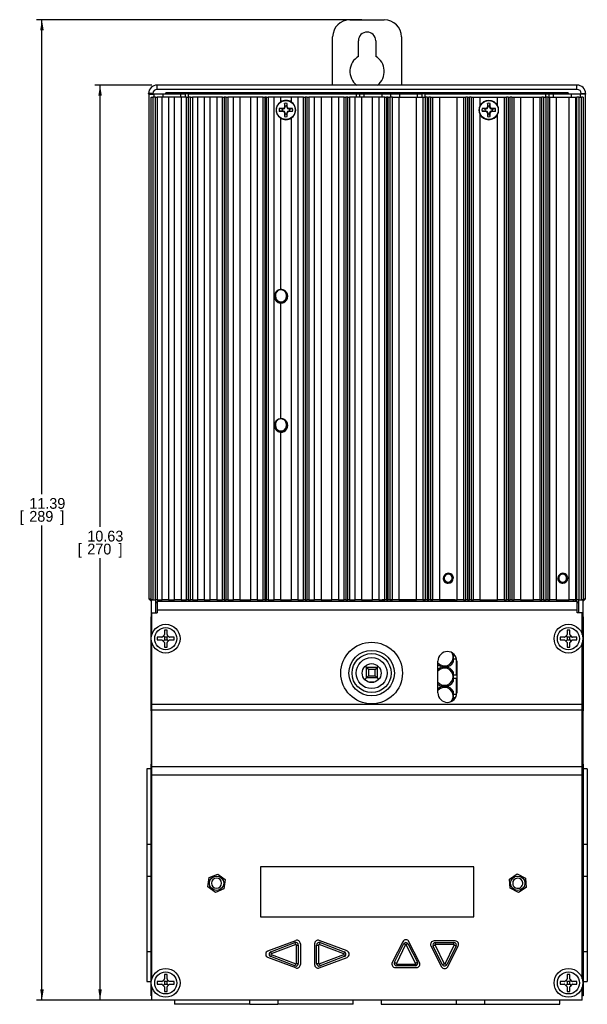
# Model space of a CAD drawing. Header units: inches. Extents: x 2.7 to 30.2, y 1 to 21.
# Tile 2 of 4: x 2.7 to 9.3, y 8.9 to 20.3. Entities that reach past the tile are written whole.
import ezdxf
from ezdxf.enums import TextEntityAlignment as Align

# ---------------------------------------------------------------- set-up
doc = ezdxf.new("R2010")
doc.units = ezdxf.units.IN
doc.header["$MEASUREMENT"] = 0
doc.layers.add('Default', color=7, linetype='Continuous')
doc.layers.add('DV1_Default', color=7, linetype='Continuous')
doc.styles.add('SEACAD_seans_ttf', font='seans.ttf')
doc.dimstyles.new('MS_Dim', dxfattribs={"dimtxt": 0.125, "dimasz": 0.125, "dimexe": 0.0625, "dimexo": 0.0625, "dimgap": 0.0625, "dimtad": 0, "dimtih": 1, "dimtoh": 1, "dimzin": 0, "dimdsep": 46, "dimtxsty": 'SEACAD_seans_ttf', "dimblk1": '_SE_FILLED', "dimblk2": '_SE_FILLED', "dimsah": 1, "dimcen": 0.0625, "dimadec": 0, "dimazin": 0, "dimtfac": 1, "dimtofl": 0, "dimtmove": 0, "dimatfit": 3, "dimfxl": 0, "dimtolj": 1, "dimtzin": 0, "dimarcsym": 0})

# ---------------------------------------------------------------- blocks, each defined once
blk = doc.blocks.new('DMBLK7')
at = {"layer": 'Default', "linetype": 'Continuous'}
for points in [[(3.626, 19.416), (3.667, 19.416), (3.646, 19.541)], [(3.626, 9.033), (3.646, 8.908), (3.667, 9.033)]]:
    blk.add_hatch(color=7, dxfattribs=at).paths.add_polyline_path(points)
at = {"layer": 'Default', "color": 7, "linetype": 'Continuous'}
for p, q in [((4.248, 19.541), (3.584, 19.541)), ((3.646, 14.406), (3.646, 19.541)), ((3.646, 8.908), (3.646, 14.043)), ((6.687, 8.908), (3.584, 8.908))]:
    blk.add_line(p, q, dxfattribs=at)
at = {"layer": 'Default', "color": 7, "linetype": 'Continuous', "style": 'SEACAD_seans_ttf'}
for s, p in [('10.63', (3.498, 14.362)), ('[', (3.386, 14.212)), ('270', (3.498, 14.212)), (']', (3.86, 14.212))]:
    blk.add_text(s, height=0.125, dxfattribs=at).set_placement(p, align=Align.TOP_LEFT)
blk = doc.blocks.new('_SE_FILLED')
at = {"color": 0}
blk.add_line((0, 0), (-1, 0), dxfattribs=at)
blk.add_solid([(0, 0), (-1, -0.1665), (-1, 0.1665), (0, 0)], dxfattribs=at)
blk = doc.blocks.new('DMBLK8')
at = {"layer": 'Default', "linetype": 'Continuous'}
for points in [[(2.95, 20.175), (2.992, 20.175), (2.971, 20.3)], [(2.95, 9.033), (2.971, 8.908), (2.992, 9.033)]]:
    blk.add_hatch(color=7, dxfattribs=at).paths.add_polyline_path(points)
at = {"layer": 'Default', "color": 7, "linetype": 'Continuous'}
for p, q in [((6.687, 20.3), (2.909, 20.3)), ((2.971, 14.786), (2.971, 20.3)), ((2.971, 8.908), (2.971, 14.423)), ((6.687, 8.908), (2.909, 8.908))]:
    blk.add_line(p, q, dxfattribs=at)
at = {"layer": 'Default', "color": 7, "linetype": 'Continuous', "style": 'SEACAD_seans_ttf'}
for s, p in [('11.39', (2.824, 14.742)), ('[', (2.712, 14.592)), ('289', (2.824, 14.592)), (']', (3.183, 14.592))]:
    blk.add_text(s, height=0.125, dxfattribs=at).set_placement(p, align=Align.TOP_LEFT)
blk = doc.blocks.new('SE')
at = {"layer": 'DV1_Default', "color": 7, "linetype": 'Continuous'}
for p, q in [((6.549, 20.3), (6.949, 20.3)), ((6.349, 19.541), (6.349, 20.1)), ((6.649, 19.874), (6.649, 20.056)), ((6.849, 20.056), (6.849, 19.874)), ((7.149, 20.1), (7.149, 19.541)), ((4.31, 19.491), (4.31, 19.541)), ((9.188, 19.541), (4.31, 19.541)), ((9.188, 19.491), (4.31, 19.491)), ((9.086, 19.451), (4.412, 19.451)), ((4.412, 19.451), (4.412, 19.449)), ((4.412, 19.439), (4.412, 19.451)), ((9.086, 19.451), (9.086, 19.439)), ((9.086, 19.449), (9.086, 19.451)), ((9.188, 19.491), (9.188, 19.541)), ((4.21, 19.437), (4.21, 19.441)), ((4.26, 19.441), (4.21, 19.441)), ((4.21, 19.437), (4.212, 19.435)), ((4.212, 19.435), (4.212, 19.435)), ((4.212, 19.435), (4.274, 19.435)), ((4.212, 19.435), (4.212, 19.435)), ((4.212, 19.435), (4.212, 13.57)), ((4.239, 13.561), (4.239, 19.401)), ((4.239, 19.401), (4.259, 19.401)), ((4.259, 19.401), (4.259, 13.561)), ((4.29, 19.401), (4.259, 19.401)), ((4.26, 19.441), (4.26, 19.437)), ((4.26, 19.437), (4.274, 19.437)), ((4.274, 19.401), (4.274, 19.439)), ((4.274, 19.439), (4.374, 19.439)), ((4.29, 13.561), (4.29, 19.401)), ((4.29, 19.401), (4.31, 19.401)), ((4.31, 19.401), (4.31, 13.561)), ((4.367, 19.401), (4.31, 19.401)), ((4.367, 13.561), (4.367, 19.401)), ((4.442, 19.401), (4.367, 19.401)), ((4.374, 19.439), (4.585, 19.439)), ((4.374, 19.439), (4.374, 19.401)), ((4.414, 19.448), (4.412, 19.449)), ((4.412, 19.449), (4.412, 19.439)), ((4.414, 19.448), (4.414, 19.439)), ((9.084, 19.448), (4.414, 19.448)), ((4.442, 19.401), (4.442, 13.561)), ((4.512, 19.401), (4.442, 19.401)), ((4.512, 13.561), (4.512, 19.401)), ((4.587, 19.401), (4.512, 19.401)), ((4.585, 19.439), (4.635, 19.439)), ((4.585, 19.401), (4.585, 19.439)), ((4.587, 19.401), (4.587, 13.561)), ((4.65, 19.401), (4.587, 19.401)), ((4.674, 19.439), (4.635, 19.439)), ((4.635, 19.439), (4.635, 19.401)), ((4.65, 13.561), (4.65, 19.401)), ((4.65, 19.401), (4.67, 19.401)), ((4.67, 19.401), (4.67, 13.561)), ((4.699, 19.401), (4.67, 19.401)), ((4.674, 19.439), (6.624, 19.439)), ((4.674, 19.401), (4.674, 19.439)), ((4.699, 13.561), (4.699, 19.401)), ((4.699, 19.401), (4.719, 19.401)), ((4.719, 19.401), (4.719, 13.561)), ((4.782, 19.401), (4.719, 19.401)), ((4.782, 13.561), (4.782, 19.401)), ((4.857, 19.401), (4.782, 19.401)), ((4.857, 19.401), (4.857, 13.561)), ((4.927, 19.401), (4.857, 19.401)), ((4.927, 13.561), (4.927, 19.401)), ((5.002, 19.401), (4.927, 19.401)), ((5.002, 19.401), (5.002, 13.561)), ((5.069, 19.401), (5.002, 19.401)), ((5.069, 13.561), (5.069, 19.401)), ((5.069, 19.401), (5.089, 19.401)), ((5.089, 19.401), (5.089, 13.561)), ((5.11, 19.401), (5.089, 19.401)), ((5.11, 13.561), (5.11, 19.401)), ((5.11, 19.401), (5.13, 19.401)), ((5.13, 19.401), (5.13, 13.561)), ((5.197, 19.401), (5.13, 19.401)), ((5.197, 13.561), (5.197, 19.401)), ((5.272, 19.401), (5.197, 19.401)), ((5.272, 19.401), (5.272, 13.561)), ((5.398, 19.401), (5.272, 19.401)), ((5.398, 13.561), (5.398, 19.401)), ((5.473, 19.401), (5.398, 19.401)), ((5.473, 19.401), (5.473, 13.561)), ((5.54, 19.401), (5.473, 19.401)), ((5.54, 13.561), (5.54, 19.401)), ((5.54, 19.401), (5.56, 19.401)), ((5.56, 19.401), (5.56, 13.561)), ((5.581, 19.401), (5.56, 19.401)), ((5.581, 13.561), (5.581, 19.401)), ((5.581, 19.401), (5.601, 19.401)), ((5.601, 19.401), (5.601, 13.561)), ((5.668, 19.401), (5.601, 19.401)), ((5.668, 13.561), (5.668, 19.401)), ((5.743, 19.401), (5.668, 19.401)), ((5.743, 19.401), (5.743, 19.344)), ((5.87, 19.401), (5.743, 19.401)), ((5.944, 19.401), (5.87, 19.401)), ((5.87, 19.344), (5.87, 19.401)), ((5.944, 19.401), (5.944, 13.561)), ((6.011, 19.401), (5.944, 19.401)), ((6.011, 13.561), (6.011, 19.401)), ((6.011, 19.401), (6.031, 19.401)), ((6.031, 19.401), (6.031, 13.561)), ((6.052, 19.401), (6.031, 19.401)), ((6.052, 13.561), (6.052, 19.401)), ((6.052, 19.401), (6.072, 19.401)), ((6.072, 19.401), (6.072, 13.561)), ((6.139, 19.401), (6.072, 19.401)), ((6.139, 13.561), (6.139, 19.401)), ((6.214, 19.401), (6.139, 19.401)), ((6.214, 19.401), (6.214, 13.561)), ((6.341, 19.401), (6.214, 19.401)), ((6.341, 13.561), (6.341, 19.401)), ((6.416, 19.401), (6.341, 19.401)), ((6.416, 19.401), (6.416, 13.561)), ((6.483, 19.401), (6.416, 19.401)), ((6.483, 13.561), (6.483, 19.401)), ((6.483, 19.401), (6.503, 19.401)), ((6.503, 19.401), (6.503, 13.561)), ((6.524, 19.401), (6.503, 19.401)), ((6.524, 13.561), (6.524, 19.401)), ((6.524, 19.401), (6.544, 19.401)), ((6.544, 19.401), (6.544, 13.561)), ((6.611, 19.401), (6.544, 19.401)), ((6.611, 13.561), (6.611, 19.401)), ((6.686, 19.401), (6.611, 19.401)), ((6.624, 19.439), (6.663, 19.439)), ((6.624, 19.439), (6.624, 19.401)), ((6.663, 19.439), (6.713, 19.439)), ((6.663, 19.401), (6.663, 19.439)), ((6.686, 19.401), (6.686, 13.561)), ((6.812, 19.401), (6.686, 19.401)), ((6.713, 19.439), (6.924, 19.439)), ((6.713, 19.439), (6.713, 19.401)), ((6.812, 13.561), (6.812, 19.401)), ((6.887, 19.401), (6.812, 19.401)), ((6.887, 19.401), (6.887, 13.561)), ((6.954, 19.401), (6.887, 19.401)), ((6.924, 19.401), (6.924, 19.439)), ((6.924, 19.439), (7.024, 19.439)), ((6.954, 13.561), (6.954, 19.401)), ((6.954, 19.401), (6.974, 19.401)), ((6.974, 19.401), (6.974, 13.561)), ((6.995, 19.401), (6.974, 19.401)), ((6.995, 13.561), (6.995, 19.401)), ((6.995, 19.401), (7.015, 19.401)), ((7.015, 19.401), (7.015, 13.561)), ((7.043, 19.401), (7.015, 19.401)), ((7.024, 19.439), (7.124, 19.439)), ((7.024, 19.401), (7.024, 19.439)), ((7.043, 13.561), (7.043, 19.401)), ((7.043, 19.401), (7.118, 19.401)), ((7.118, 19.401), (7.118, 13.561)), ((7.118, 19.401), (7.323, 19.401)), ((7.124, 19.439), (7.335, 19.439)), ((7.124, 19.439), (7.124, 19.401)), ((7.323, 13.561), (7.323, 19.401)), ((7.323, 19.401), (7.398, 19.401)), ((7.335, 19.401), (7.335, 19.439)), ((7.335, 19.439), (7.385, 19.439)), ((7.424, 19.439), (7.385, 19.439)), ((7.385, 19.439), (7.385, 19.401)), ((7.398, 19.401), (7.398, 13.561)), ((7.398, 19.401), (7.426, 19.401)), ((7.424, 19.439), (8.824, 19.439)), ((7.424, 19.401), (7.424, 19.439)), ((7.426, 13.561), (7.426, 19.401)), ((7.446, 19.401), (7.426, 19.401)), ((7.446, 19.401), (7.446, 13.561)), ((7.446, 19.401), (7.467, 19.401)), ((7.467, 13.561), (7.467, 19.401)), ((7.487, 19.401), (7.467, 19.401)), ((7.487, 19.401), (7.487, 13.561)), ((7.487, 19.401), (7.514, 19.401)), ((7.514, 13.561), (7.514, 19.401)), ((7.514, 19.401), (7.589, 19.401)), ((7.589, 19.401), (7.589, 13.561)), ((7.589, 19.401), (7.795, 19.401)), ((7.795, 13.561), (7.795, 19.401)), ((7.795, 19.401), (7.87, 19.401)), ((7.87, 19.401), (7.87, 13.561)), ((7.87, 19.401), (7.897, 19.401)), ((7.897, 13.561), (7.897, 19.401)), ((7.917, 19.401), (7.897, 19.401)), ((7.917, 19.401), (7.917, 13.561)), ((7.917, 19.401), (7.938, 19.401)), ((7.938, 13.561), (7.938, 19.401)), ((7.958, 19.401), (7.938, 19.401)), ((7.958, 19.401), (7.958, 13.561)), ((7.958, 19.401), (7.986, 19.401)), ((7.986, 13.561), (7.986, 19.401)), ((7.986, 19.401), (8.061, 19.401)), ((8.061, 19.401), (8.061, 19.297)), ((8.061, 19.401), (8.266, 19.401)), ((8.266, 19.401), (8.341, 19.401)), ((8.266, 19.297), (8.266, 19.401)), ((8.341, 19.401), (8.341, 13.561)), ((8.341, 19.401), (8.369, 19.401)), ((8.369, 13.561), (8.369, 19.401)), ((8.389, 19.401), (8.369, 19.401)), ((8.389, 19.401), (8.389, 13.561)), ((8.389, 19.401), (8.41, 19.401)), ((8.41, 13.561), (8.41, 19.401)), ((8.43, 19.401), (8.41, 19.401)), ((8.43, 19.401), (8.43, 13.561)), ((8.43, 19.401), (8.457, 19.401)), ((8.457, 13.561), (8.457, 19.401)), ((8.457, 19.401), (8.532, 19.401)), ((8.532, 19.401), (8.532, 13.561)), ((8.532, 19.401), (8.681, 19.401)), ((8.681, 13.561), (8.681, 19.401)), ((8.681, 19.401), (8.756, 19.401)), ((8.756, 19.401), (8.756, 13.561)), ((8.756, 19.401), (8.78, 19.401)), ((8.78, 13.561), (8.78, 19.401)), ((8.8, 19.401), (8.78, 19.401)), ((8.8, 19.401), (8.8, 13.561)), ((8.8, 19.401), (8.829, 19.401)), ((8.824, 19.439), (8.863, 19.439)), ((8.824, 19.439), (8.824, 19.401)), ((8.829, 13.561), (8.829, 19.401)), ((8.849, 19.401), (8.829, 19.401)), ((8.849, 19.401), (8.849, 13.561)), ((8.849, 19.401), (8.872, 19.401)), ((8.863, 19.439), (8.913, 19.439)), ((8.863, 19.401), (8.863, 19.439)), ((8.872, 13.561), (8.872, 19.401)), ((8.872, 19.401), (8.947, 19.401)), ((8.913, 19.439), (9.124, 19.439)), ((8.913, 19.439), (8.913, 19.401)), ((8.947, 19.401), (8.947, 13.561)), ((8.947, 19.401), (9.096, 19.401)), ((9.084, 19.448), (9.086, 19.449)), ((9.084, 19.439), (9.084, 19.448)), ((9.086, 19.449), (9.086, 19.439)), ((9.096, 13.561), (9.096, 19.401)), ((9.096, 19.401), (9.171, 19.401)), ((9.124, 19.439), (9.224, 19.439)), ((9.124, 19.401), (9.124, 19.439)), ((9.171, 19.401), (9.171, 13.561)), ((9.171, 19.401), (9.188, 19.401)), ((9.188, 13.561), (9.188, 19.401)), ((9.208, 19.401), (9.188, 19.401)), ((9.208, 19.401), (9.208, 13.561)), ((9.208, 19.401), (9.239, 19.401)), ((9.224, 19.439), (9.224, 19.401)), ((9.224, 19.437), (9.238, 19.437)), ((9.286, 19.435), (9.224, 19.435)), ((9.238, 19.437), (9.238, 19.441)), ((9.238, 19.441), (9.288, 19.441)), ((9.239, 13.561), (9.239, 19.401)), ((9.259, 19.401), (9.239, 19.401)), ((9.259, 19.401), (9.259, 13.561)), ((9.288, 19.437), (9.286, 19.435)), ((9.286, 13.57), (9.286, 19.435)), ((9.286, 19.435), (9.286, 19.435)), ((9.286, 19.435), (9.286, 19.435)), ((9.288, 19.441), (9.288, 19.437)), ((5.767, 19.267), (5.729, 19.267)), ((5.763, 19.26), (5.729, 19.267)), ((5.763, 19.242), (5.729, 19.236)), ((5.729, 19.236), (5.767, 19.236)), ((5.763, 19.26), (5.768, 19.26)), ((5.768, 19.242), (5.763, 19.242)), ((5.784, 19.274), (5.767, 19.267)), ((5.768, 19.26), (5.767, 19.267)), ((5.768, 19.242), (5.767, 19.236)), ((5.767, 19.236), (5.784, 19.229)), ((5.768, 19.26), (5.789, 19.269)), ((5.789, 19.234), (5.768, 19.242)), ((5.791, 19.291), (5.784, 19.274)), ((5.789, 19.269), (5.784, 19.274)), ((5.789, 19.234), (5.784, 19.229)), ((5.784, 19.229), (5.791, 19.212)), ((5.789, 19.269), (5.797, 19.289)), ((5.797, 19.213), (5.789, 19.234)), ((5.791, 19.328), (5.791, 19.291)), ((5.797, 19.295), (5.791, 19.328)), ((5.797, 19.289), (5.791, 19.291)), ((5.797, 19.289), (5.797, 19.295)), ((5.815, 19.295), (5.822, 19.328)), ((5.815, 19.295), (5.815, 19.289)), ((5.815, 19.289), (5.822, 19.291)), ((5.815, 19.289), (5.824, 19.269)), ((5.824, 19.234), (5.815, 19.213)), ((5.822, 19.291), (5.822, 19.328)), ((5.829, 19.274), (5.822, 19.291)), ((5.822, 19.212), (5.829, 19.229)), ((5.824, 19.269), (5.829, 19.274)), ((5.824, 19.269), (5.844, 19.26)), ((5.844, 19.242), (5.824, 19.234)), ((5.824, 19.234), (5.829, 19.229)), ((5.846, 19.267), (5.829, 19.274)), ((5.829, 19.229), (5.846, 19.236)), ((5.844, 19.26), (5.846, 19.267)), ((5.844, 19.26), (5.85, 19.26)), ((5.844, 19.242), (5.846, 19.236)), ((5.85, 19.242), (5.844, 19.242)), ((5.883, 19.267), (5.846, 19.267)), ((5.846, 19.236), (5.883, 19.236)), ((5.85, 19.26), (5.883, 19.267)), ((5.85, 19.242), (5.883, 19.236)), ((8.124, 19.267), (8.086, 19.267)), ((8.12, 19.26), (8.086, 19.267)), ((8.12, 19.242), (8.086, 19.236)), ((8.086, 19.236), (8.124, 19.236)), ((8.12, 19.26), (8.125, 19.26)), ((8.125, 19.242), (8.12, 19.242)), ((8.141, 19.274), (8.124, 19.267)), ((8.125, 19.26), (8.124, 19.267)), ((8.125, 19.242), (8.124, 19.236)), ((8.124, 19.236), (8.141, 19.229)), ((8.125, 19.26), (8.146, 19.269)), ((8.146, 19.234), (8.125, 19.242)), ((8.148, 19.291), (8.141, 19.274)), ((8.146, 19.269), (8.141, 19.274)), ((8.146, 19.234), (8.141, 19.229)), ((8.141, 19.229), (8.148, 19.212)), ((8.146, 19.269), (8.155, 19.289)), ((8.155, 19.213), (8.146, 19.234)), ((8.148, 19.328), (8.148, 19.291)), ((8.155, 19.295), (8.148, 19.328)), ((8.155, 19.289), (8.148, 19.291)), ((8.155, 19.289), (8.155, 19.295)), ((8.172, 19.295), (8.179, 19.328)), ((8.172, 19.295), (8.172, 19.289)), ((8.172, 19.289), (8.179, 19.291)), ((8.172, 19.289), (8.181, 19.269)), ((8.181, 19.234), (8.172, 19.213)), ((8.179, 19.291), (8.179, 19.328)), ((8.186, 19.274), (8.179, 19.291)), ((8.179, 19.212), (8.186, 19.229)), ((8.181, 19.269), (8.186, 19.274)), ((8.181, 19.269), (8.201, 19.26)), ((8.201, 19.242), (8.181, 19.234)), ((8.181, 19.234), (8.186, 19.229)), ((8.203, 19.267), (8.186, 19.274)), ((8.186, 19.229), (8.203, 19.236)), ((8.201, 19.26), (8.203, 19.267)), ((8.201, 19.26), (8.207, 19.26)), ((8.201, 19.242), (8.203, 19.236)), ((8.207, 19.242), (8.201, 19.242)), ((8.241, 19.267), (8.203, 19.267)), ((8.203, 19.236), (8.241, 19.236)), ((8.207, 19.26), (8.241, 19.267)), ((8.207, 19.242), (8.241, 19.236)), ((5.743, 19.158), (5.743, 17.165)), ((5.797, 19.213), (5.791, 19.212)), ((5.791, 19.212), (5.791, 19.174)), ((5.797, 19.208), (5.791, 19.174)), ((5.797, 19.208), (5.797, 19.213)), ((5.815, 19.213), (5.822, 19.212)), ((5.815, 19.213), (5.815, 19.208)), ((5.822, 19.174), (5.815, 19.208)), ((5.822, 19.174), (5.822, 19.212)), ((5.87, 13.561), (5.87, 19.158)), ((8.061, 19.205), (8.061, 13.561)), ((8.155, 19.213), (8.148, 19.212)), ((8.148, 19.212), (8.148, 19.174)), ((8.155, 19.208), (8.148, 19.174)), ((8.155, 19.208), (8.155, 19.213)), ((8.172, 19.213), (8.179, 19.212)), ((8.172, 19.213), (8.172, 19.208)), ((8.179, 19.174), (8.172, 19.208)), ((8.179, 19.174), (8.179, 19.212)), ((8.266, 13.561), (8.266, 19.205)), ((5.743, 17.008), (5.743, 15.665)), ((5.743, 15.508), (5.743, 13.561)), ((7.749, 13.825), (7.751, 13.811)), ((9.079, 13.825), (9.081, 13.811)), ((4.212, 13.57), (4.239, 13.543)), ((4.212, 13.57), (4.239, 13.57)), ((4.259, 13.561), (4.239, 13.561)), ((4.239, 13.558), (4.289, 13.558)), ((4.239, 13.558), (4.239, 13.363)), ((4.259, 13.561), (4.29, 13.561)), ((4.269, 13.558), (4.269, 13.561)), ((4.275, 13.558), (4.275, 13.561)), ((4.289, 13.558), (4.289, 13.408)), ((4.309, 13.524), (4.289, 13.524)), ((4.31, 13.561), (4.29, 13.561)), ((9.189, 13.538), (4.309, 13.538)), ((4.309, 13.538), (4.309, 13.439)), ((9.189, 13.538), (4.309, 13.538)), ((4.309, 13.538), (4.309, 13.439)), ((4.31, 13.561), (4.367, 13.561)), ((4.325, 13.561), (4.325, 13.538)), ((4.327, 13.561), (4.327, 13.538)), ((4.349, 13.561), (4.349, 13.538)), ((4.442, 13.561), (4.367, 13.561)), ((4.442, 13.561), (4.512, 13.561)), ((4.587, 13.561), (4.512, 13.561)), ((4.587, 13.561), (4.65, 13.561)), ((4.67, 13.561), (4.65, 13.561)), ((4.67, 13.561), (4.699, 13.561)), ((4.719, 13.561), (4.699, 13.561)), ((4.719, 13.561), (4.782, 13.561)), ((4.857, 13.561), (4.782, 13.561)), ((4.857, 13.561), (4.927, 13.561)), ((5.002, 13.561), (4.927, 13.561)), ((5.002, 13.561), (5.069, 13.561)), ((5.089, 13.561), (5.069, 13.561)), ((5.089, 13.561), (5.11, 13.561)), ((5.13, 13.561), (5.11, 13.561)), ((5.13, 13.561), (5.197, 13.561)), ((5.272, 13.561), (5.197, 13.561)), ((5.272, 13.561), (5.398, 13.561)), ((5.473, 13.561), (5.398, 13.561)), ((5.473, 13.561), (5.54, 13.561)), ((5.56, 13.561), (5.54, 13.561)), ((5.56, 13.561), (5.581, 13.561)), ((5.601, 13.561), (5.581, 13.561)), ((5.601, 13.561), (5.668, 13.561)), ((5.743, 13.561), (5.668, 13.561)), ((5.743, 13.561), (5.87, 13.561)), ((5.944, 13.561), (5.87, 13.561)), ((5.944, 13.561), (6.011, 13.561)), ((6.031, 13.561), (6.011, 13.561)), ((6.031, 13.561), (6.052, 13.561)), ((6.072, 13.561), (6.052, 13.561)), ((6.072, 13.561), (6.139, 13.561)), ((6.214, 13.561), (6.139, 13.561)), ((6.214, 13.561), (6.341, 13.561)), ((6.416, 13.561), (6.341, 13.561)), ((6.416, 13.561), (6.483, 13.561)), ((6.503, 13.561), (6.483, 13.561)), ((6.503, 13.561), (6.524, 13.561)), ((6.544, 13.561), (6.524, 13.561)), ((6.544, 13.561), (6.611, 13.561)), ((6.686, 13.561), (6.611, 13.561)), ((6.686, 13.561), (6.812, 13.561)), ((6.887, 13.561), (6.812, 13.561)), ((6.887, 13.561), (6.954, 13.561)), ((7.774, 13.558), (6.924, 13.558)), ((6.924, 13.558), (6.924, 13.538)), ((6.974, 13.561), (6.954, 13.561)), ((6.974, 13.561), (6.995, 13.561)), ((7.015, 13.561), (6.995, 13.561)), ((7.015, 13.561), (7.043, 13.561)), ((7.118, 13.561), (7.043, 13.561)), ((7.118, 13.561), (7.323, 13.561)), ((7.398, 13.561), (7.323, 13.561)), ((7.398, 13.561), (7.426, 13.561)), ((7.446, 13.561), (7.426, 13.561)), ((7.446, 13.561), (7.467, 13.561)), ((7.487, 13.561), (7.467, 13.561)), ((7.487, 13.561), (7.514, 13.561)), ((7.589, 13.561), (7.514, 13.561)), ((7.589, 13.561), (7.795, 13.561)), ((7.774, 13.538), (7.774, 13.558)), ((7.87, 13.561), (7.795, 13.561)), ((7.87, 13.561), (7.897, 13.561)), ((7.917, 13.561), (7.897, 13.561)), ((7.917, 13.561), (7.938, 13.561)), ((7.958, 13.561), (7.938, 13.561)), ((7.958, 13.561), (7.986, 13.561)), ((8.061, 13.561), (7.986, 13.561)), ((8.061, 13.561), (8.266, 13.561)), ((8.341, 13.561), (8.266, 13.561)), ((8.341, 13.561), (8.369, 13.561)), ((8.389, 13.561), (8.369, 13.561)), ((8.389, 13.561), (8.41, 13.561)), ((8.43, 13.561), (8.41, 13.561)), ((8.43, 13.561), (8.457, 13.561)), ((8.532, 13.561), (8.457, 13.561)), ((8.532, 13.561), (8.681, 13.561)), ((8.756, 13.561), (8.681, 13.561)), ((8.756, 13.561), (8.78, 13.561)), ((8.8, 13.561), (8.78, 13.561)), ((8.8, 13.561), (8.829, 13.561)), ((8.849, 13.561), (8.829, 13.561)), ((8.849, 13.561), (8.872, 13.561)), ((8.947, 13.561), (8.872, 13.561)), ((8.947, 13.561), (9.096, 13.561)), ((9.171, 13.561), (9.096, 13.561)), ((9.149, 13.538), (9.149, 13.561)), ((9.171, 13.538), (9.171, 13.561)), ((9.171, 13.561), (9.188, 13.561)), ((9.174, 13.538), (9.174, 13.561)), ((9.208, 13.561), (9.188, 13.561)), ((9.189, 13.439), (9.189, 13.538)), ((9.189, 13.439), (9.189, 13.538)), ((9.209, 13.524), (9.189, 13.524)), ((9.208, 13.561), (9.239, 13.561)), ((9.209, 13.558), (9.259, 13.558)), ((9.209, 13.408), (9.209, 13.558)), ((9.224, 13.561), (9.224, 13.558)), ((9.23, 13.558), (9.23, 13.561)), ((9.259, 13.561), (9.239, 13.561)), ((9.286, 13.57), (9.259, 13.543)), ((9.259, 13.57), (9.286, 13.57)), ((9.259, 13.363), (9.259, 13.558)), ((4.249, 13.157), (4.249, 13.408)), ((4.249, 13.408), (4.309, 13.408)), ((4.249, 13.157), (4.249, 13.408)), ((4.249, 13.408), (4.309, 13.408)), ((9.189, 13.439), (4.309, 13.439)), ((4.309, 13.439), (4.309, 13.408)), ((9.189, 13.439), (4.309, 13.439)), ((4.309, 13.439), (4.309, 13.408)), ((9.189, 13.408), (9.189, 13.439)), ((9.189, 13.408), (9.189, 13.439)), ((9.249, 13.408), (9.189, 13.408)), ((9.249, 13.408), (9.189, 13.408)), ((9.249, 13.157), (9.249, 13.408)), ((9.249, 13.157), (9.249, 13.408)), ((4.239, 13.363), (4.239, 13.363)), ((4.249, 13.363), (4.239, 13.363)), ((4.239, 13.363), (4.249, 13.363)), ((4.239, 12.268), (4.239, 13.363)), ((9.249, 13.363), (9.259, 13.363)), ((9.249, 13.363), (9.259, 13.363)), ((9.259, 13.363), (9.259, 13.363)), ((9.259, 13.363), (9.259, 12.268)), ((4.425, 13.207), (4.394, 13.207)), ((4.394, 13.207), (4.394, 13.155)), ((4.425, 13.155), (4.425, 13.207)), ((9.074, 13.207), (9.074, 13.155)), ((9.105, 13.207), (9.074, 13.207)), ((9.105, 13.155), (9.105, 13.207)), ((4.249, 12.342), (4.249, 13.059)), ((4.249, 12.342), (4.249, 13.059)), ((4.311, 13.124), (4.311, 13.093)), ((4.363, 13.124), (4.311, 13.124)), ((4.311, 13.093), (4.363, 13.093)), ((4.368, 13.126), (4.391, 13.149)), ((4.391, 13.068), (4.368, 13.09)), ((4.394, 13.124), (4.38, 13.138)), ((4.394, 13.093), (4.38, 13.079)), ((4.425, 13.124), (4.394, 13.124)), ((4.394, 13.124), (4.394, 13.093)), ((4.394, 13.093), (4.425, 13.093)), ((4.394, 13.062), (4.394, 13.01)), ((4.425, 13.124), (4.438, 13.138)), ((4.425, 13.093), (4.425, 13.124)), ((4.425, 13.093), (4.438, 13.079)), ((4.425, 13.01), (4.425, 13.062)), ((4.427, 13.149), (4.45, 13.126)), ((4.45, 13.09), (4.427, 13.068)), ((4.508, 13.124), (4.455, 13.124)), ((4.455, 13.093), (4.508, 13.093)), ((4.508, 13.093), (4.508, 13.124)), ((8.991, 13.124), (8.991, 13.093)), ((9.043, 13.124), (8.991, 13.124)), ((8.991, 13.093), (9.043, 13.093)), ((9.048, 13.126), (9.071, 13.149)), ((9.071, 13.068), (9.048, 13.09)), ((9.074, 13.124), (9.06, 13.138)), ((9.074, 13.093), (9.06, 13.079)), ((9.074, 13.124), (9.074, 13.093)), ((9.105, 13.124), (9.074, 13.124)), ((9.074, 13.093), (9.105, 13.093)), ((9.074, 13.062), (9.074, 13.01)), ((9.105, 13.124), (9.118, 13.138)), ((9.105, 13.093), (9.105, 13.124)), ((9.105, 13.093), (9.118, 13.079)), ((9.105, 13.01), (9.105, 13.062)), ((9.107, 13.149), (9.13, 13.126)), ((9.13, 13.09), (9.107, 13.068)), ((9.188, 13.124), (9.135, 13.124)), ((9.135, 13.093), (9.188, 13.093)), ((9.188, 13.093), (9.188, 13.124)), ((9.249, 12.342), (9.249, 13.059)), ((9.249, 12.342), (9.249, 13.059)), ((4.394, 13.01), (4.425, 13.01)), ((7.749, 12.935), (7.749, 12.891)), ((9.074, 13.01), (9.105, 13.01)), ((7.572, 12.478), (7.572, 12.848)), ((7.572, 12.478), (7.572, 12.848)), ((7.774, 12.909), (7.749, 12.909)), ((7.749, 12.891), (7.749, 12.834)), ((7.749, 12.874), (7.784, 12.874)), ((7.784, 12.874), (7.784, 12.684)), ((7.792, 12.848), (7.792, 12.478)), ((7.792, 12.848), (7.792, 12.478)), ((6.728, 12.79), (6.742, 12.776)), ((6.742, 12.651), (6.742, 12.776)), ((6.742, 12.776), (6.767, 12.751)), ((6.742, 12.776), (6.867, 12.776)), ((6.842, 12.751), (6.767, 12.751)), ((6.767, 12.751), (6.767, 12.676)), ((6.867, 12.776), (6.842, 12.751)), ((6.842, 12.676), (6.842, 12.751)), ((6.878, 12.788), (6.867, 12.776)), ((6.867, 12.776), (6.867, 12.651)), ((7.749, 12.723), (7.749, 12.666)), ((6.742, 12.651), (6.723, 12.632)), ((6.767, 12.676), (6.742, 12.651)), ((6.867, 12.651), (6.742, 12.651)), ((6.767, 12.676), (6.842, 12.676)), ((6.826, 12.601), (6.778, 12.601)), ((6.842, 12.676), (6.867, 12.651)), ((6.867, 12.651), (6.883, 12.634)), ((7.784, 12.684), (7.749, 12.684)), ((7.749, 12.666), (7.749, 12.609)), ((7.749, 12.649), (7.784, 12.649)), ((7.784, 12.649), (7.784, 12.459)), ((7.749, 12.498), (7.749, 12.441)), ((7.784, 12.459), (7.749, 12.459)), ((7.749, 12.441), (7.749, 12.391)), ((7.749, 12.424), (7.778, 12.424)), ((7.753, 12.394), (7.749, 12.394)), ((4.239, 12.268), (4.239, 12.267)), ((4.249, 12.268), (4.239, 12.268)), ((4.239, 12.267), (4.249, 12.267)), ((4.239, 12.267), (4.239, 11.65)), ((4.249, 12.278), (4.249, 12.342)), ((9.249, 12.342), (4.249, 12.342)), ((4.249, 12.278), (4.249, 12.342)), ((9.249, 12.342), (4.249, 12.342)), ((4.249, 11.618), (4.249, 12.278)), ((9.249, 12.278), (4.249, 12.278)), ((4.249, 11.618), (4.249, 12.278)), ((9.249, 12.278), (4.249, 12.278)), ((9.249, 12.278), (9.249, 12.342)), ((9.249, 12.278), (9.249, 12.342)), ((9.249, 11.618), (9.249, 12.278)), ((9.249, 11.618), (9.249, 12.278)), ((9.259, 12.268), (9.249, 12.268)), ((9.249, 12.267), (9.259, 12.267)), ((9.259, 12.267), (9.259, 12.268)), ((9.259, 11.65), (9.259, 12.267)), ((4.19, 11.596), (4.19, 10.721)), ((4.239, 11.596), (4.19, 11.596)), ((4.239, 8.958), (4.239, 11.65)), ((4.249, 11.65), (4.239, 11.65)), ((4.249, 11.522), (4.249, 11.618)), ((9.249, 11.618), (4.249, 11.618)), ((4.249, 11.522), (4.249, 11.618)), ((9.249, 11.618), (4.249, 11.618)), ((9.249, 11.65), (9.259, 11.65)), ((9.249, 11.522), (9.249, 11.618)), ((9.249, 11.522), (9.249, 11.618)), ((9.259, 11.65), (9.259, 8.958)), ((9.308, 11.596), (9.259, 11.596)), ((9.308, 11.596), (9.308, 10.721)), ((4.249, 9.157), (4.249, 11.522)), ((9.249, 11.522), (4.249, 11.522)), ((4.249, 9.157), (4.249, 11.522)), ((9.249, 11.522), (4.249, 11.522)), ((9.249, 9.157), (9.249, 11.522)), ((9.249, 9.157), (9.249, 11.522)), ((4.19, 10.721), (4.19, 10.346)), ((4.19, 10.721), (4.239, 10.721)), ((9.259, 10.721), (9.308, 10.721)), ((9.308, 10.721), (9.308, 10.346)), ((7.99, 10.456), (5.51, 10.456)), ((5.51, 10.456), (5.51, 9.876)), ((7.99, 9.876), (7.99, 10.456)), ((4.19, 10.346), (4.19, 9.471)), ((4.239, 10.346), (4.19, 10.346)), ((4.9, 10.225), (4.914, 10.332)), ((4.914, 10.332), (5.014, 10.373)), ((5.014, 10.373), (5.1, 10.308)), ((5.1, 10.308), (5.086, 10.201)), ((8.403, 10.314), (8.494, 10.374)), ((8.41, 10.207), (8.403, 10.314)), ((8.494, 10.374), (8.59, 10.326)), ((8.59, 10.326), (8.597, 10.218)), ((9.308, 10.346), (9.259, 10.346)), ((9.308, 10.346), (9.308, 9.471)), ((4.986, 10.159), (4.9, 10.225)), ((5.086, 10.201), (4.986, 10.159)), ((8.507, 10.158), (8.41, 10.207)), ((8.597, 10.218), (8.507, 10.158)), ((5.51, 9.876), (7.99, 9.876)), ((5.597, 9.479), (5.92, 9.6)), ((5.629, 9.469), (5.909, 9.576)), ((5.922, 9.553), (5.634, 9.446)), ((5.929, 9.334), (5.929, 9.548)), ((5.929, 9.548), (5.95, 9.548)), ((5.95, 9.548), (5.95, 9.334)), ((5.974, 9.563), (5.974, 9.32)), ((6.139, 9.563), (6.139, 9.32)), ((6.163, 9.334), (6.163, 9.548)), ((6.163, 9.548), (6.185, 9.548)), ((6.185, 9.548), (6.185, 9.334)), ((6.479, 9.446), (6.192, 9.553)), ((6.516, 9.479), (6.193, 9.6)), ((6.204, 9.576), (6.484, 9.469)), ((7.164, 9.587), (7.041, 9.345)), ((7.066, 9.35), (7.173, 9.56)), ((7.196, 9.553), (7.089, 9.334)), ((7.312, 9.334), (7.205, 9.553)), ((7.227, 9.56), (7.334, 9.35)), ((7.359, 9.345), (7.236, 9.587)), ((7.491, 9.538), (7.614, 9.295)), ((7.623, 9.323), (7.516, 9.533)), ((7.773, 9.596), (7.527, 9.596)), ((7.539, 9.548), (7.646, 9.33)), ((7.543, 9.576), (7.757, 9.576)), ((7.543, 9.556), (7.543, 9.576)), ((7.757, 9.556), (7.543, 9.556)), ((7.655, 9.33), (7.762, 9.548)), ((7.784, 9.533), (7.677, 9.323)), ((7.686, 9.295), (7.809, 9.538)), ((7.757, 9.556), (7.757, 9.576)), ((4.19, 9.471), (4.19, 9.124)), ((4.19, 9.471), (4.239, 9.471)), ((5.92, 9.282), (5.597, 9.404)), ((5.909, 9.306), (5.629, 9.413)), ((5.634, 9.437), (5.922, 9.33)), ((6.192, 9.33), (6.479, 9.437)), ((6.193, 9.282), (6.516, 9.404)), ((6.484, 9.413), (6.204, 9.306)), ((9.259, 9.471), (9.308, 9.471)), ((9.308, 9.471), (9.308, 9.124)), ((5.929, 9.334), (5.95, 9.334)), ((6.163, 9.334), (6.185, 9.334)), ((7.077, 9.286), (7.323, 9.286)), ((7.093, 9.327), (7.307, 9.327)), ((7.093, 9.327), (7.093, 9.306)), ((7.307, 9.306), (7.093, 9.306)), ((7.307, 9.327), (7.307, 9.306)), ((4.394, 9.207), (4.394, 9.155)), ((4.425, 9.207), (4.394, 9.207)), ((4.425, 9.155), (4.425, 9.207)), ((9.105, 9.207), (9.074, 9.207)), ((9.074, 9.207), (9.074, 9.155)), ((9.105, 9.155), (9.105, 9.207)), ((4.19, 9.124), (4.239, 9.124)), ((4.249, 8.908), (4.249, 9.059)), ((4.249, 8.908), (4.249, 9.059)), ((4.311, 9.124), (4.311, 9.093)), ((4.363, 9.124), (4.311, 9.124)), ((4.311, 9.093), (4.363, 9.093)), ((4.368, 9.126), (4.391, 9.149)), ((4.391, 9.068), (4.368, 9.09)), ((4.394, 9.124), (4.38, 9.138)), ((4.394, 9.093), (4.38, 9.079)), ((4.394, 9.124), (4.394, 9.093)), ((4.425, 9.124), (4.394, 9.124)), ((4.394, 9.093), (4.425, 9.093)), ((4.394, 9.062), (4.394, 9.01)), ((4.425, 9.124), (4.438, 9.138)), ((4.425, 9.093), (4.425, 9.124)), ((4.425, 9.093), (4.438, 9.079)), ((4.425, 9.01), (4.425, 9.062)), ((4.427, 9.149), (4.45, 9.126)), ((4.45, 9.09), (4.427, 9.068)), ((4.508, 9.124), (4.455, 9.124)), ((4.455, 9.093), (4.508, 9.093)), ((4.508, 9.093), (4.508, 9.124)), ((8.991, 9.124), (8.991, 9.093)), ((9.043, 9.124), (8.991, 9.124)), ((8.991, 9.093), (9.043, 9.093)), ((9.048, 9.126), (9.071, 9.149)), ((9.071, 9.068), (9.048, 9.09)), ((9.074, 9.124), (9.06, 9.138)), ((9.074, 9.093), (9.06, 9.079)), ((9.105, 9.124), (9.074, 9.124)), ((9.074, 9.124), (9.074, 9.093)), ((9.074, 9.093), (9.105, 9.093)), ((9.074, 9.062), (9.074, 9.01)), ((9.105, 9.124), (9.118, 9.138)), ((9.105, 9.093), (9.105, 9.124)), ((9.105, 9.093), (9.118, 9.079)), ((9.105, 9.01), (9.105, 9.062)), ((9.107, 9.149), (9.13, 9.126)), ((9.13, 9.09), (9.107, 9.068)), ((9.188, 9.124), (9.135, 9.124)), ((9.135, 9.093), (9.188, 9.093)), ((9.188, 9.093), (9.188, 9.124)), ((9.249, 8.908), (9.249, 9.059)), ((9.249, 8.908), (9.249, 9.059)), ((9.259, 9.124), (9.308, 9.124)), ((4.249, 8.958), (4.239, 8.958)), ((4.394, 9.01), (4.425, 9.01)), ((9.074, 9.01), (9.105, 9.01)), ((9.259, 8.958), (9.249, 8.958)), ((9.249, 8.908), (4.249, 8.908)), ((9.249, 8.908), (4.249, 8.908)), ((4.512, 8.908), (4.512, 8.859)), ((5.387, 8.859), (4.512, 8.859)), ((5.387, 8.859), (5.387, 8.908)), ((5.387, 8.859), (5.712, 8.859)), ((5.712, 8.908), (5.712, 8.859)), ((6.587, 8.859), (5.712, 8.859)), ((6.587, 8.859), (6.587, 8.908)), ((6.912, 8.908), (6.912, 8.859)), ((6.912, 8.859), (7.787, 8.859)), ((7.787, 8.859), (7.787, 8.908)), ((7.787, 8.859), (8.112, 8.859)), ((8.112, 8.908), (8.112, 8.859)), ((8.112, 8.859), (8.987, 8.859)), ((8.987, 8.859), (8.987, 8.908))]:
    blk.add_line(p, q, dxfattribs=at)
for centre, radius in [((5.806, 19.251), 0.11), ((8.163, 19.251), 0.11), ((4.409, 13.108), 0.167), ((9.089, 13.108), 0.167), ((4.409, 13.108), 0.128), ((9.089, 13.108), 0.128), ((6.802, 12.708), 0.358), ((6.802, 12.708), 0.358), ((6.802, 12.708), 0.264), ((6.802, 12.708), 0.264), ((6.802, 12.708), 0.227), ((6.802, 12.708), 0.227), ((6.802, 12.708), 0.18), ((6.802, 12.708), 0.18), ((6.802, 12.708), 0.11), ((6.802, 12.708), 0.11), ((5, 10.266), 0.083), ((8.5, 10.266), 0.083), ((4.409, 9.108), 0.167), ((9.089, 9.108), 0.167), ((4.409, 9.108), 0.128), ((9.089, 9.108), 0.128)]:
    blk.add_circle(centre, radius, dxfattribs=at)
for centre, radius, start, end in [((6.549, 20.1), 0.2, 90, 180), ((6.949, 20.1), 0.2, 0, 90), ((6.749, 20.056), 0.1, 0, 180), ((6.749, 19.7), 0.2, 120, 232.895), ((6.749, 19.7), 0.2, 307.105, 60), ((4.31, 19.441), 0.1, 90.0065, 179.9935), ((9.188, 19.441), 0.1, 0.0065, 89.9935), ((5.806, 19.251), 0.113, 124.2157, 235.7843), ((5.806, 19.251), 0.112, 55.7843, 124.2157), ((5.806, 19.251), 0.112, 304.2157, 55.7843), ((8.163, 19.251), 0.112, 24.1302, 155.8698), ((5.806, 19.251), 0.0787, 168.463, 191.537), ((5.806, 19.251), 0.0446, 168.4949, 191.5051), ((5.806, 19.251), 0.0787, 78.463, 101.537), ((5.806, 19.251), 0.0446, 78.4949, 101.5051), ((5.806, 19.251), 0.0446, 348.4949, 11.5051), ((5.806, 19.251), 0.0787, 348.463, 11.537), ((8.156, 19.251), 0.106, 154.2979, 205.7021), ((8.163, 19.251), 0.0787, 168.463, 191.537), ((8.163, 19.251), 0.0446, 168.4949, 191.5051), ((8.163, 19.251), 0.0787, 78.463, 101.537), ((8.163, 19.251), 0.0446, 78.4949, 101.5051), ((8.163, 19.251), 0.0446, 348.4949, 11.5051), ((8.163, 19.251), 0.0787, 348.463, 11.537), ((8.171, 19.251), 0.106, 334.2979, 25.7021), ((5.806, 19.251), 0.113, 235.7843, 304.2157), ((5.806, 19.251), 0.0787, 258.463, 281.537), ((5.806, 19.251), 0.0446, 258.4949, 281.5051), ((8.163, 19.251), 0.113, 204.1302, 335.8698), ((8.163, 19.251), 0.0787, 258.463, 281.537), ((8.163, 19.251), 0.0446, 258.4949, 281.5051), ((5.749, 17.086), 0.0785, 94.4692, 265.5308), ((5.749, 17.086), 0.0775, 85.8007, 107.1169), ((5.749, 17.086), 0.0785, 265.5308, 94.4692), ((5.701, 16.442), 0.64, 92.4571, 92.6785), ((5.749, 17.086), 0.0645, 179.3467, 14.55), ((5.701, 16.442), 0.64, 78.7426, 78.938), ((5.749, 15.586), 0.0785, 94.4692, 265.5308), ((5.749, 15.586), 0.0645, 179.3467, 14.55), ((5.749, 15.586), 0.0775, 85.8007, 107.1169), ((5.749, 15.586), 0.0785, 265.5308, 94.4692), ((7.694, 13.812), 0.0569, 59.8659, 181.2475), ((7.692, 13.811), 0.0463, 112.8192, 67.1808), ((7.7, 13.808), 0.0522, 18.1061, 119.5907), ((7.692, 13.811), 0.0463, 67.1808, 112.8192), ((7.693, 13.81), 0.0474, 2.0426, 69.3914), ((7.692, 13.811), 0.0591, 13.1726, 58.7328), ((9.024, 13.812), 0.0569, 59.8659, 181.2475), ((9.022, 13.811), 0.0463, 112.8192, 67.1808), ((9.029, 13.808), 0.0522, 18.1061, 119.5907), ((9.022, 13.811), 0.0463, 67.1808, 112.8192), ((9.023, 13.81), 0.0474, 2.0426, 69.3914), ((9.022, 13.811), 0.0591, 13.1726, 58.7328), ((7.692, 13.811), 0.0591, 178.0709, 270), ((7.69, 13.813), 0.0533, 181.6492, 271.7044), ((7.692, 13.811), 0.0591, 270, 0), ((7.69, 13.81), 0.0501, 271.7259, 1.8361), ((9.022, 13.811), 0.0591, 178.0709, 270), ((9.02, 13.813), 0.0533, 181.6492, 271.7044), ((9.022, 13.811), 0.0591, 270, 0), ((9.02, 13.81), 0.0501, 271.7259, 1.8361), ((4.363, 13.132), 0.00787, 270, 315), ((4.363, 13.085), 0.00787, 45, 90), ((4.386, 13.155), 0.00787, 315, 0), ((4.386, 13.062), 0.00787, 0, 45), ((4.432, 13.155), 0.00787, 180, 225), ((4.432, 13.062), 0.00787, 135, 180), ((4.455, 13.132), 0.00787, 225, 270), ((4.455, 13.085), 0.00787, 90, 135), ((9.043, 13.132), 0.00787, 270, 315), ((9.043, 13.085), 0.00787, 45, 90), ((9.066, 13.155), 0.00787, 315, 0), ((9.066, 13.062), 0.00787, 0, 45), ((9.112, 13.155), 0.00787, 180, 225), ((9.112, 13.062), 0.00787, 135, 180), ((9.135, 13.132), 0.00787, 225, 270), ((9.135, 13.085), 0.00787, 90, 135), ((7.682, 12.848), 0.11, 0, 180), ((7.682, 12.848), 0.11, 0, 180), ((7.649, 12.891), 0.1, 0, 33.0707), ((7.649, 12.891), 0.1, 219.6461, 0), ((7.649, 12.891), 0.115, 227.9665, 330.4082), ((7.649, 12.666), 0.115, 29.5918, 132.0335), ((7.649, 12.666), 0.1, 0, 140.3539), ((7.649, 12.666), 0.1, 219.6461, 0), ((7.649, 12.666), 0.115, 227.9665, 330.4082), ((7.649, 12.441), 0.115, 29.5918, 132.0335), ((7.649, 12.441), 0.1, 0, 140.3539), ((7.682, 12.478), 0.11, 180, 0), ((7.682, 12.478), 0.11, 180, 0), ((7.649, 12.441), 0.1, 320.3396, 0), ((4.337, 11.656), 0.0978, 183.4293, 204.1542), ((9.162, 11.656), 0.0978, 335.8458, 356.5707), ((5, 10.266), 0.059, 112.5227, 292.5227), ((5, 10.266), 0.059, 292.5227, 112.5227), ((8.5, 10.266), 0.059, 3.5114, 183.5114), ((8.5, 10.266), 0.059, 183.5114, 3.5114), ((5.92, 9.548), 0.03, 0, 110.8899), ((5.934, 9.563), 0.04, 0, 110.6081), ((5.924, 9.548), 0.00512, 1.1097, 111.1678), ((6.179, 9.563), 0.04, 69.3919, 180), ((6.193, 9.548), 0.03, 69.1101, 180), ((6.19, 9.548), 0.00512, 68.8831, 178.8394), ((7.2, 9.569), 0.04, 26.9614, 153.0386), ((7.2, 9.546), 0.03, 26.9999, 153.0001), ((7.2, 9.551), 0.00491, 24.8279, 155.1721), ((7.527, 9.556), 0.04, 90, 206.9614), ((7.543, 9.546), 0.03, 90, 206.9999), ((7.543, 9.551), 0.00521, 92.0577, 206.9806), ((7.757, 9.546), 0.03, 333.0001, 90), ((7.757, 9.551), 0.0052, 332.8902, 88.0715), ((7.773, 9.556), 0.04, 333.0386, 90), ((5.611, 9.441), 0.04, 110.6081, 249.3919), ((5.64, 9.441), 0.03, 110.8899, 249.1101), ((5.636, 9.441), 0.00495, 109.3717, 250.6283), ((6.478, 9.441), 0.00495, 289.3717, 70.6283), ((6.474, 9.441), 0.03, 290.8899, 69.1101), ((6.502, 9.441), 0.04, 290.6081, 69.3919), ((5.92, 9.334), 0.03, 249.1101, 0), ((5.934, 9.32), 0.04, 249.3919, 0), ((5.924, 9.334), 0.00512, 248.8831, 358.8394), ((6.179, 9.32), 0.04, 180, 290.6081), ((6.193, 9.334), 0.03, 180, 290.8899), ((6.19, 9.334), 0.00512, 181.1097, 291.1678), ((7.077, 9.326), 0.04, 153.0386, 270), ((7.093, 9.336), 0.03, 153.0001, 270), ((7.093, 9.332), 0.0052, 152.8902, 268.0715), ((7.307, 9.336), 0.03, 270, 26.9999), ((7.307, 9.332), 0.00521, 272.0577, 26.9806), ((7.323, 9.326), 0.04, 270, 26.9614), ((7.65, 9.314), 0.04, 206.9614, 333.0386), ((7.65, 9.336), 0.03, 206.9999, 333.0001), ((7.65, 9.332), 0.00491, 204.8279, 335.1721), ((4.386, 9.155), 0.00787, 315, 0), ((4.432, 9.155), 0.00787, 180, 225), ((9.066, 9.155), 0.00787, 315, 0), ((9.112, 9.155), 0.00787, 180, 225), ((4.363, 9.132), 0.00787, 270, 315), ((4.363, 9.085), 0.00787, 45, 90), ((4.386, 9.062), 0.00787, 0, 45), ((4.432, 9.062), 0.00787, 135, 180), ((4.455, 9.132), 0.00787, 225, 270), ((4.455, 9.085), 0.00787, 90, 135), ((9.043, 9.132), 0.00787, 270, 315), ((9.043, 9.085), 0.00787, 45, 90), ((9.066, 9.062), 0.00787, 0, 45), ((9.112, 9.062), 0.00787, 135, 180), ((9.135, 9.132), 0.00787, 225, 270), ((9.135, 9.085), 0.00787, 90, 135)]:
    blk.add_arc(centre, radius, start, end, dxfattribs=at)
for centre, major_axis, ratio, start_param, end_param in [((4.31, 19.441), (0.0158, -0.0475), 0.999619, 2.820017, 4.390585), ((9.188, 19.441), (-0.0158, -0.0475), 0.999619, 1.8926, 3.463168), ((4.26, 19.437), (0.05, 0), 0.008727, 1.570796, 3.150319), ((9.238, 19.437), (-0.05, 0), 0.008727, 3.132866, 4.712389), ((4.275, 13.532), (0.05, 0), 0.026186, 0.807494, 1.275199), ((9.224, 13.532), (-0.05, 0), 0.026186, -1.275199, -0.807494), ((5.918, 9.553), (-0.0089, 0.0234), 0.136622, 4.660293, 6.283185), ((6.195, 9.553), (0.0089, 0.0234), 0.136622, 0, 1.622892), ((7.196, 9.549), (-0.0223, 0.0113), 0.15774, 4.792589, 6.283185), ((7.205, 9.549), (0.0223, 0.0113), 0.15774, 0, 1.490597), ((7.539, 9.544), (0.0223, 0.0113), 0.151024, 1.493998, 3.141593), ((7.762, 9.544), (0.0223, -0.0113), 0.151024, 0, 1.647595), ((5.638, 9.446), (-0.0089, 0.0234), 0.140153, 0, 1.517357), ((5.638, 9.437), (-0.0089, -0.0234), 0.140153, 4.765829, 6.283185), ((6.476, 9.446), (-0.0089, -0.0234), 0.140153, 1.624236, 3.141593), ((6.476, 9.437), (-0.0089, 0.0234), 0.140153, 3.141593, 4.658949), ((5.918, 9.33), (0.0089, 0.0234), 0.136622, 3.141593, 4.764485), ((6.195, 9.33), (-0.0089, 0.0234), 0.136622, 1.5187, 3.141593), ((7.089, 9.339), (-0.0223, 0.0113), 0.151024, 0, 1.647595), ((7.312, 9.339), (-0.0223, -0.0113), 0.151024, 1.493998, 3.141593), ((7.646, 9.334), (-0.0223, -0.0113), 0.15774, 0, 1.490597), ((7.655, 9.334), (0.0223, -0.0113), 0.15774, 4.792589, 6.283185)]:
    blk.add_ellipse(centre, major_axis=major_axis, ratio=ratio, start_param=start_param, end_param=end_param, dxfattribs=at)
for points in [[(5.727, 17.16), (5.684, 17.148), (5.674, 17.104), (5.663, 17.061), (5.696, 17.03), (5.728, 16.999), (5.771, 17.012), (5.814, 17.025), (5.824, 17.068), (5.835, 17.112), (5.802, 17.143), (5.782, 17.162), (5.755, 17.164)], [(5.727, 15.66), (5.684, 15.648), (5.674, 15.604), (5.663, 15.561), (5.696, 15.53), (5.728, 15.499), (5.771, 15.512), (5.814, 15.525), (5.824, 15.568), (5.835, 15.612), (5.802, 15.643), (5.782, 15.662), (5.755, 15.664)]]:
    blk.add_rational_spline(points, [0.998698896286, 0.866679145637, 1, 0.866025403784, 1, 0.866025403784, 1, 0.866025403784, 1, 0.866025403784, 1, 0.91277260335, 0.939128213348], degree=2, knots=[0, 0, 0, 0.176246, 0.176246, 0.353357, 0.353357, 0.530467, 0.530467, 0.707578, 0.707578, 0.884688, 0.884688, 1, 1, 1], dxfattribs=at)
for points in [[(5.812, 17.102), (5.811, 17.11), (5.809, 17.117), (5.803, 17.131), (5.798, 17.137), (5.788, 17.148), (5.782, 17.152), (5.769, 17.159), (5.762, 17.162), (5.755, 17.164)], [(5.726, 17.16), (5.719, 17.157), (5.713, 17.153), (5.702, 17.143), (5.697, 17.137), (5.69, 17.124), (5.687, 17.117), (5.684, 17.102), (5.683, 17.095), (5.685, 17.087)], [(5.726, 15.66), (5.719, 15.657), (5.713, 15.653), (5.702, 15.643), (5.697, 15.637), (5.69, 15.624), (5.687, 15.617), (5.684, 15.602), (5.683, 15.595), (5.685, 15.587)], [(5.812, 15.602), (5.811, 15.61), (5.809, 15.617), (5.803, 15.631), (5.798, 15.637), (5.788, 15.648), (5.782, 15.652), (5.769, 15.659), (5.762, 15.662), (5.755, 15.664)]]:
    blk.add_open_spline(points, degree=3, knots=[0, 0, 0, 0, 0.25, 0.25, 0.5, 0.5, 0.75, 0.75, 1, 1, 1, 1], dxfattribs=at)

msp = doc.modelspace()

# ---------------------------------------------------------------- block references
at = {"layer": 'Default'}
msp.add_blockref('SE', (0, 0), dxfattribs=at)

# ---------------------------------------------------------------- dimensions: what is measured, and where the dimension line sits
at = {"layer": 'Default', "color": 7, "linetype": 'Continuous'}
for base, p2, picture, middle, dimtype in [((2.971, 8.908), (6.749, 20.3), 'DMBLK8', (2.971, 14.604), 161), ((3.646, 19.541), (4.31, 19.541), 'DMBLK7', (3.646, 14.225), 160)]:
    dim = msp.add_linear_dim(base=base, p1=(6.749, 8.908), p2=p2, angle=90, text='\\A1;<>', dimstyle='MS_Dim', override={"dimpost": '\\X'}, dxfattribs=at)
    dim.commit()
    dim.dimension.update_dxf_attribs({"geometry": picture, "text_midpoint": middle, "dimtype": dimtype})

doc.saveas('drawing.dxf')
